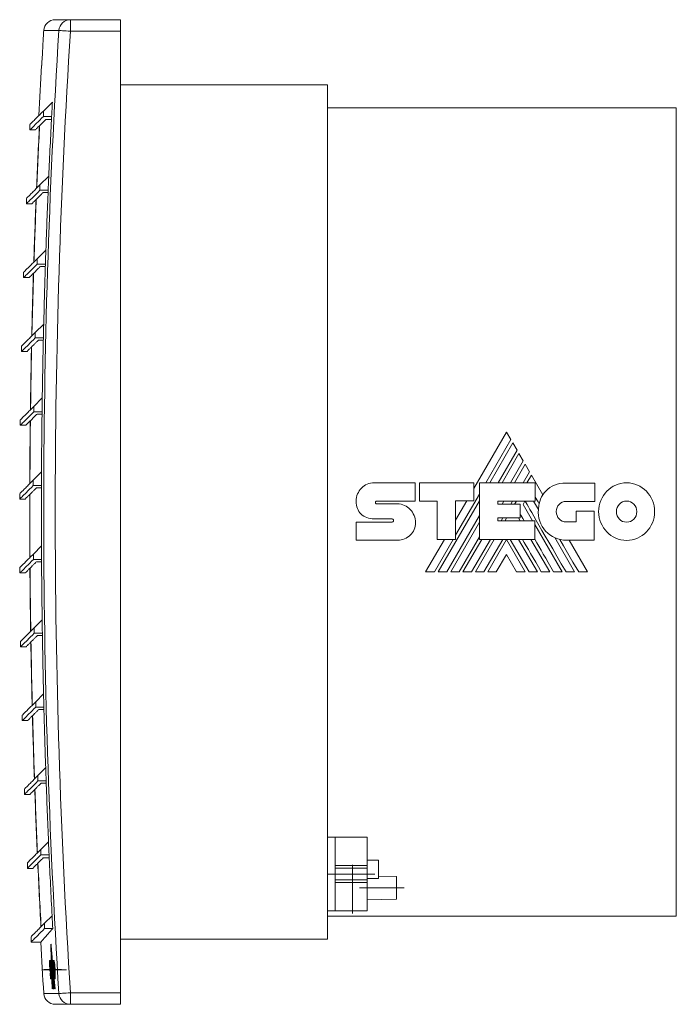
# Model space of a CAD drawing. Header units: millimetres. Extents: x -81 to 674, y -80 to 376.
# Tile 1 of 4: x -81 to 91, y 119 to 376. Entities that reach past the tile are written whole.
import ezdxf

# ---------------------------------------------------------------- set-up
doc = ezdxf.new("R2010")
doc.units = ezdxf.units.MM
doc.linetypes.add('CENTERX2', pattern=[20.32, 12.7, -2.54, 2.54, -2.54])
doc.linetypes.add('PHANTOM', pattern=[12.7, 6.35, -1.27, 1.27, -1.27, 1.27, -1.27])
doc.layers.add('___VS___', color=7, linetype='Continuous', lineweight=15)

msp = doc.modelspace()

# ---------------------------------------------------------------- linework, layer by layer
at = {"color": 7, "linetype": 'Continuous', "lineweight": 15}
for p, q in [((-71.54, 375.96), (-67.59, 375.96)), ((-67.59, 375.96), (-67.59, 372.96)), ((-67.59, 375.96), (-54.49, 375.96)), ((-54.49, 375.96), (-54.49, 372.96)), ((-54.49, 372.96), (-67.59, 372.96)), ((-54.49, 121.96), (-54.49, 372.96)), ((-75.09, 363.96), (-75.07, 363.96)), ((-0.49, 358.96), (-54.49, 358.96)), ((-0.49, 358.96), (-0.49, 135.96)), ((-74.63, 352.12), (-74.64, 350.7)), ((-72.28, 354.47), (-74.63, 352.12)), ((90.51, 352.96), (-0.49, 352.96)), ((90.51, 352.96), (90.51, 141.96)), ((-74.64, 350.7), (-72.48, 350.72)), ((-78.16, 348.59), (-78.16, 347.17)), ((-78.16, 347.17), (-76.74, 347.18)), ((-73.23, 335.16), (-75.53, 332.85)), ((-75.53, 332.85), (-75.53, 331.44)), ((-79.06, 329.32), (-79.06, 327.9)), ((-75.53, 331.44), (-73.39, 331.44)), ((-74.7, 330.85), (-73.41, 330.85)), ((-79.06, 327.9), (-77.63, 327.9)), ((-73.98, 315.84), (-76.25, 313.58)), ((-76.25, 313.58), (-76.25, 312.16)), ((-76.25, 312.16), (-74.1, 312.16)), ((-75.42, 311.58), (-74.12, 311.58)), ((-79.78, 310.05), (-79.78, 308.63)), ((-79.78, 308.63), (-78.35, 308.63)), ((-74.55, 296.53), (-76.78, 294.31)), ((-76.78, 294.31), (-76.78, 292.89)), ((-80.31, 290.77), (-80.31, 289.36)), ((-76.78, 292.89), (-74.64, 292.89)), ((-75.95, 292.3), (-74.65, 292.3)), ((-80.31, 289.36), (-78.88, 289.36)), ((-74.93, 277.23), (-77.12, 275.03)), ((-77.12, 275.03), (-77.12, 273.62)), ((-77.12, 273.62), (-74.98, 273.62)), ((-76.3, 273.03), (-74.99, 273.03)), ((-80.66, 271.5), (-80.66, 270.09)), ((-80.66, 270.09), (-79.22, 270.09)), ((46.21, 268.33), (37.69, 253.57)), ((47.35, 266.38), (46.21, 268.33)), ((40.81, 255.05), (47.35, 266.38)), ((47.85, 265.5), (41.82, 255.05)), ((48.97, 263.58), (47.85, 265.5)), ((44.04, 255.05), (48.97, 263.58)), ((49.46, 262.71), (45.05, 255.05)), ((50.59, 260.78), (49.46, 262.71)), ((47.28, 255.05), (50.59, 260.78)), ((51.09, 259.92), (48.27, 255.05)), ((52.22, 257.94), (51.09, 259.92)), ((-75.13, 257.92), (-77.28, 255.76)), ((50.54, 255.05), (52.22, 257.94)), ((52.7, 257.1), (51.52, 255.05)), ((55.68, 251.93), (52.7, 257.1)), ((-77.28, 255.76), (-77.28, 254.35)), ((11.68, 255.11), (22.4, 255.11)), ((22.4, 255.11), (22.4, 250.33)), ((23.46, 250.33), (23.46, 255.09)), ((23.46, 255.09), (37.69, 255.09)), ((37.69, 255.09), (37.69, 250.37)), ((39.13, 240.32), (39.13, 255.05)), ((39.13, 255.05), (53.66, 255.05)), ((53.66, 255.05), (53.66, 250.29)), ((61.77, 255.01), (69.23, 255.01)), ((69.23, 255.01), (69.23, 250.23)), ((-80.81, 252.23), (-80.81, 250.81)), ((-77.28, 254.35), (-75.14, 254.35)), ((-76.45, 253.76), (-75.14, 253.76)), ((32.94, 241.42), (39.13, 252.14)), ((-80.81, 250.81), (-79.38, 250.81)), ((12.3, 250.33), (22.4, 250.33)), ((12.32, 249.59), (17.76, 249.59)), ((28.08, 250.33), (23.46, 250.33)), ((28.08, 240.32), (28.08, 250.33)), ((28.4, 231.8), (39.13, 250.38)), ((37.69, 250.37), (32.94, 250.37)), ((32.94, 240.32), (32.94, 250.37)), ((35.83, 250.37), (32.94, 245.36)), ((43.95, 250.29), (53.66, 250.29)), ((43.95, 250.29), (43.95, 249.51)), ((43.95, 249.51), (49.74, 249.51)), ((45.07, 249.51), (45.52, 250.29)), ((47.33, 249.51), (47.78, 250.29)), ((48.31, 249.51), (48.77, 250.29)), ((49.74, 249.51), (49.74, 245.9)), ((50.54, 249.44), (51.03, 250.29)), ((50.54, 249.44), (53, 245.18)), ((53.27, 250.29), (54.53, 248.1)), ((69.23, 250.23), (61.77, 250.23)), ((64.35, 244.86), (64.35, 247.7)), ((64.35, 247.7), (69.07, 247.7)), ((69.07, 247.7), (69.07, 240.1)), ((6.98, 244.84), (16.4, 244.84)), ((16.4, 245.64), (11.69, 245.64)), ((30.62, 231.8), (39.13, 246.54)), ((31.64, 231.8), (39.13, 244.79)), ((43.95, 245.9), (49.74, 245.9)), ((43.95, 245.9), (43.95, 245.18)), ((43.95, 245.18), (53.58, 245.18)), ((44.82, 245.18), (45.24, 245.9)), ((45.82, 245.18), (46.23, 245.9)), ((49.33, 245.9), (49.75, 245.18)), ((53.58, 240.32), (53.58, 245.18)), ((53.58, 244.18), (60.74, 231.8)), ((61.77, 244.86), (64.35, 244.86)), ((17.76, 240.12), (6.98, 240.12)), ((30.03, 240.32), (25.11, 231.8)), ((27.39, 231.8), (32.31, 240.32)), ((28.08, 240.32), (32.94, 240.32)), ((33.84, 231.8), (39.13, 240.95)), ((34.85, 231.8), (39.77, 240.32)), ((37.07, 231.8), (42.01, 240.32)), ((38.09, 231.8), (43.01, 240.32)), ((39.13, 240.32), (53.58, 240.32)), ((40.31, 231.8), (45.25, 240.32)), ((41.32, 231.8), (46.19, 240.25)), ((51.07, 231.8), (46.19, 240.25)), ((52.08, 231.8), (47.14, 240.32)), ((49.34, 240.32), (54.28, 231.8)), ((52.57, 240.32), (57.49, 231.8)), ((58.78, 240.76), (63.96, 231.8)), ((69.07, 240.1), (61.82, 240.1)), ((67.32, 231.8), (62.52, 240.1)), ((-75.13, 238.61), (-77.25, 236.49)), ((-77.25, 236.49), (-77.25, 235.07)), ((-77.25, 235.07), (-75.11, 235.07)), ((-76.43, 234.49), (-75.11, 234.49)), ((46.19, 236.39), (43.52, 231.8)), ((46.19, 236.39), (48.84, 231.8)), ((-80.79, 232.95), (-80.79, 231.54)), ((-80.79, 231.54), (-79.35, 231.54)), ((-74.95, 219.3), (-77.04, 217.22)), ((-77.04, 217.22), (-77.04, 215.8)), ((-80.57, 213.68), (-80.57, 212.27)), ((-77.04, 215.8), (-74.9, 215.8)), ((-76.21, 215.21), (-74.89, 215.21)), ((-80.57, 212.27), (-79.14, 212.27)), ((-74.59, 200), (-76.64, 197.94)), ((-76.64, 197.94), (-76.64, 196.53)), ((-76.64, 196.53), (-74.5, 196.53)), ((-75.81, 195.94), (-74.49, 195.94)), ((-80.18, 194.41), (-80.18, 193)), ((-80.18, 193), (-78.74, 193)), ((-74.04, 180.69), (-76.06, 178.67)), ((-76.06, 178.67), (-76.06, 177.26)), ((-79.59, 175.14), (-79.59, 173.72)), ((-76.06, 177.26), (-73.92, 177.26)), ((-75.23, 176.67), (-73.9, 176.67)), ((-79.59, 173.72), (-78.16, 173.72)), ((1.51, 162.56), (-0.49, 162.56)), ((9.81, 162.56), (1.51, 162.56)), ((1.51, 162.56), (1.51, 155.21)), ((9.81, 162.56), (9.81, 155.21)), ((-73.3, 161.38), (-75.28, 159.4)), ((-75.28, 159.4), (-75.28, 157.98)), ((-75.28, 157.98), (-73.15, 157.98)), ((-74.68, 157.18), (-73.11, 157.18)), ((-78.82, 155.86), (-78.82, 154.45)), ((-78.82, 154.45), (-77.39, 154.45)), ((1.51, 155.21), (1.51, 154.51)), ((9.81, 155.21), (1.51, 155.21)), ((9.81, 154.51), (1.51, 154.51)), ((1.51, 154.51), (1.51, 153.94)), ((12.81, 156.55), (9.81, 156.6)), ((9.81, 155.21), (9.81, 154.51)), ((9.81, 154.51), (9.81, 151.41)), ((12.81, 151.81), (12.81, 156.55)), ((1.51, 153.94), (1.51, 151.98)), ((1.51, 151.98), (1.51, 151.41)), ((17.51, 152.36), (12.81, 152.44)), ((17.51, 152.36), (17.51, 146.36)), ((9.81, 151.41), (1.51, 151.41)), ((1.51, 151.41), (1.51, 150.71)), ((9.81, 150.71), (1.51, 150.71)), ((1.51, 150.71), (1.51, 143.36)), ((9.81, 151.41), (9.81, 150.71)), ((9.81, 150.71), (9.81, 143.36)), ((9.81, 146.22), (17.51, 146.36)), ((-72.37, 142.08), (-74.33, 140.12)), ((1.51, 143.36), (-0.49, 143.36)), ((-0.49, 141.96), (90.51, 141.96)), ((9.81, 143.36), (1.51, 143.36)), ((-74.33, 140.12), (-74.33, 138.71)), ((-77.86, 136.59), (-77.86, 135.18)), ((-74.33, 138.71), (-72.19, 138.71)), ((-77.86, 135.18), (-75.32, 135.18)), ((-72.65, 134.63), (-72.7, 134.63)), ((-72.59, 134), (-72.64, 134)), ((-72.57, 133.72), (-72.62, 133.72)), ((-72.59, 133.72), (-72.59, 134)), ((-0.49, 135.96), (-54.49, 135.96)), ((-72.51, 133.11), (-72.56, 133.11)), ((-72.49, 132.83), (-72.54, 132.83)), ((-72.51, 132.83), (-72.51, 133.11)), ((-72.44, 132.21), (-72.49, 132.21)), ((-72.41, 131.94), (-72.46, 131.94)), ((-72.36, 131.31), (-72.41, 131.31)), ((-72.86, 130.41), (-73.02, 130.41)), ((-73, 128.87), (-73, 128.87)), ((-72.92, 128.88), (-72.77, 128.88)), ((-72.91, 128.67), (-72.83, 128.67)), ((-72.83, 128.64), (-72.91, 128.64)), ((-72.86, 130.41), (-72.77, 128.88)), ((-72.86, 130.41), (-72.78, 130.41)), ((-72.85, 130.4), (-72.76, 128.88)), ((-72.62, 130.4), (-72.85, 130.4)), ((-72.83, 128.64), (-72.75, 128.64)), ((-72.77, 128.88), (-72.76, 128.88)), ((-72.76, 128.88), (-72.68, 128.88)), ((-72.62, 130.4), (-72.53, 128.89)), ((-72.62, 130.4), (-72.58, 130.4)), ((-72.61, 128.89), (-72.53, 128.89)), ((-72.36, 130.39), (-72.6, 130.39)), ((-72.53, 128.89), (-72.51, 128.89)), ((-72.43, 128.87), (-72.27, 128.87)), ((-72.32, 128.62), (-72.42, 128.62)), ((-72.33, 131.04), (-72.38, 131.04)), ((-72.27, 129.79), (-72.38, 131.04)), ((-72.36, 130.39), (-72.27, 128.87)), ((-72.36, 130.39), (-72.33, 130.39)), ((-72.26, 130.22), (-72.33, 131.04)), ((-72.33, 130.39), (-72.26, 129.23)), ((-72.32, 128.62), (-72.25, 127.46)), ((-72.32, 128.62), (-72.29, 128.62)), ((-72.21, 128.05), (-72.28, 128.87)), ((-72.27, 129.39), (-72.24, 128.65)), ((-72.27, 128.87), (-72.25, 128.87)), ((-72.26, 128.59), (-72.27, 128.59)), ((-72.09, 130.37), (-72.22, 130.37)), ((-72.15, 128.6), (-72.07, 128.6)), ((-72.13, 128.85), (-72, 128.85)), ((-72.09, 130.37), (-72, 128.85)), ((-72.09, 130.37), (-72.01, 130.37)), ((-72, 128.85), (-71.97, 128.85)), ((-71.94, 130.39), (-71.86, 130.39)), ((-71.87, 128.62), (-71.79, 128.62)), ((-71.8, 129.69), (-71.72, 129.69)), ((-72.9, 127.13), (-72.81, 125.62)), ((-72.76, 127.13), (-72.9, 127.13)), ((-72.84, 127.38), (-72.77, 127.38)), ((-72.75, 128.18), (-72.67, 128.18)), ((-72.66, 127.07), (-72.58, 127.07)), ((-72.62, 126.04), (-72.54, 126.04)), ((-72.48, 127.29), (-72.41, 126.03)), ((-72.41, 126.03), (-72.39, 126.03)), ((-72.35, 127.46), (-72.25, 127.46)), ((-72.17, 127.23), (-72.33, 127.23)), ((-72.25, 127.46), (-72.21, 127.46)), ((-72.19, 127.23), (-72.24, 127.82)), ((-72.17, 127.23), (-72.08, 125.68)), ((-72.17, 127.23), (-72.15, 127.23)), ((-72.12, 127.99), (-72.04, 127.99)), ((-72.12, 126.91), (-72.05, 125.68)), ((-71.95, 128.04), (-72.04, 128.04)), ((-71.98, 127.13), (-72.03, 127.13)), ((-71.95, 128.04), (-71.93, 128.04)), ((-71.85, 127.99), (-71.77, 127.99)), ((-71.79, 127.37), (-71.71, 127.37)), ((-71.66, 127.99), (-71.58, 127.99)), ((-71.6, 126.3), (-71.52, 126.3)), ((-72.81, 125.62), (-72.65, 125.62)), ((-72.65, 125.62), (-72.57, 125.62)), ((-72.49, 125.68), (-72.42, 125.68)), ((-72.42, 125.68), (-72.38, 125.68)), ((-72.32, 125.68), (-72.08, 125.68)), ((-72.15, 125.66), (-72.17, 125.66)), ((-71.85, 122.96), (-72.1, 125.68)), ((-72.08, 125.68), (-72.05, 125.68)), ((-71.8, 122.96), (-72.05, 125.68)), ((-71.74, 122.96), (-72.01, 125.91)), ((-71.68, 122.96), (-71.94, 125.67)), ((-71.64, 122.96), (-71.89, 125.61)), ((-71.59, 122.96), (-71.84, 125.61)), ((-71.81, 125.61), (-71.73, 125.61)), ((-71.65, 125.6), (-71.57, 125.6)), ((-72.34, 122.96), (-72.3, 122.96)), ((-72.29, 122.96), (-72.25, 122.96)), ((-72.24, 122.96), (-72.25, 122.96)), ((-72.13, 122.96), (-72.1, 122.96)), ((-72.08, 122.96), (-72.05, 122.96)), ((-71.96, 122.96), (-71.92, 122.96)), ((-71.9, 122.96), (-71.92, 122.96)), ((-71.68, 122.96), (-71.64, 122.96)), ((-71.59, 122.96), (-71.64, 122.96)), ((-67.59, 121.96), (-54.49, 121.96)), ((-67.59, 121.96), (-67.59, 118.96)), ((-54.49, 121.96), (-54.49, 118.96)), ((-67.59, 118.96), (-71.54, 118.96)), ((-54.49, 118.96), (-67.59, 118.96))]:
    msp.add_line(p, q, dxfattribs=at)
at = {"color": 8, "linetype": 'Continuous', "lineweight": 15}
for p, q in [((-70.58, 373.15), (-74.54, 373.15)), ((-74.78, 369.28), (-74.76, 369.28)), ((-74.76, 369.28), (-74.76, 369.26)), ((-72.07, 127.38), (-72, 127.38)), ((-74.54, 121.77), (-70.58, 121.77))]:
    msp.add_line(p, q, dxfattribs=at)
at = {"color": 7, "linetype": 'CENTERX2', "lineweight": 0}
for p, q in [((6.01, 155.36), (6.01, 141.36)), ((11.81, 152.96), (-0.49, 152.96)), ((7.81, 149.36), (19.51, 149.36)), ((-74.81, 127.95), (-68.6, 127.95)), ((-74.41, 128.06), (-69.89, 128.06))]:
    msp.add_line(p, q, dxfattribs=at)
at = {"color": 7, "linetype": 'Continuous', "lineweight": 15, "flags": 128}
for points in [[(-67.59, 372.96), (-68.15, 372.99), (-68.69, 373.03), (-69.19, 373.06), (-69.64, 373.09), (-70.01, 373.11), (-70.3, 373.13), (-70.49, 373.14), (-70.58, 373.15)], [(-72.52, 349.91), (-73.1, 349.91), (-74.02, 349.9)], [(65.06, 231.8), (63.55, 234.39), (62.15, 236.82), (61.11, 238.61), (60.13, 240.29)], [(-72.64, 134), (-72.65, 134.08), (-72.66, 134.16), (-72.66, 134.24), (-72.67, 134.32), (-72.68, 134.39), (-72.68, 134.47), (-72.69, 134.55), (-72.7, 134.63)], [(-72.7, 134.63), (-72.68, 134.04), (-72.67, 133.45), (-72.65, 132.86), (-72.63, 132.27), (-72.62, 131.68), (-72.6, 131.09), (-72.58, 130.5), (-72.58, 130.4)], [(-72.59, 134), (-72.6, 134.08), (-72.61, 134.16), (-72.61, 134.24), (-72.62, 134.32), (-72.63, 134.39), (-72.63, 134.47), (-72.64, 134.55), (-72.65, 134.63)], [(-72.54, 130.39), (-72.55, 130.84), (-72.57, 131.29), (-72.58, 131.74), (-72.59, 132.2), (-72.61, 132.65), (-72.62, 133.1), (-72.63, 133.55), (-72.64, 134)], [(-72.56, 133.11), (-72.57, 133.19), (-72.58, 133.26), (-72.59, 133.34), (-72.59, 133.42), (-72.6, 133.49), (-72.61, 133.57), (-72.61, 133.65), (-72.62, 133.72)], [(-72.62, 133.72), (-72.61, 133.31), (-72.6, 132.89), (-72.58, 132.47), (-72.57, 132.06), (-72.56, 131.64), (-72.55, 131.22), (-72.54, 130.8), (-72.52, 130.39)], [(-72.51, 133.11), (-72.52, 133.19), (-72.53, 133.26), (-72.54, 133.34), (-72.54, 133.42), (-72.55, 133.49), (-72.56, 133.57), (-72.56, 133.65), (-72.57, 133.72)], [(-72.49, 130.39), (-72.5, 130.73), (-72.51, 131.07), (-72.52, 131.41), (-72.53, 131.75), (-72.54, 132.09), (-72.55, 132.43), (-72.56, 132.77), (-72.56, 133.11)], [(-72.49, 132.21), (-72.49, 132.29), (-72.5, 132.37), (-72.51, 132.45), (-72.51, 132.52), (-72.52, 132.6), (-72.53, 132.68), (-72.53, 132.76), (-72.54, 132.83)], [(-72.54, 132.83), (-72.53, 132.53), (-72.52, 132.22), (-72.52, 131.92), (-72.51, 131.61), (-72.5, 131.3), (-72.49, 131), (-72.48, 130.69), (-72.47, 130.39)], [(-72.44, 132.21), (-72.44, 132.29), (-72.45, 132.37), (-72.46, 132.45), (-72.46, 132.52), (-72.47, 132.6), (-72.48, 132.68), (-72.48, 132.76), (-72.49, 132.83)], [(-72.43, 130.39), (-72.44, 130.62), (-72.45, 130.84), (-72.45, 131.07), (-72.46, 131.3), (-72.47, 131.53), (-72.47, 131.76), (-72.48, 131.98), (-72.49, 132.21)], [(-72.41, 131.31), (-72.41, 131.39), (-72.42, 131.47), (-72.43, 131.55), (-72.43, 131.62), (-72.44, 131.7), (-72.45, 131.78), (-72.46, 131.86), (-72.46, 131.94)], [(-72.46, 131.94), (-72.46, 131.74), (-72.45, 131.55), (-72.45, 131.36), (-72.44, 131.16), (-72.43, 130.97), (-72.43, 130.78), (-72.42, 130.58), (-72.42, 130.39)], [(-72.43, 131.94), (-72.43, 131.98), (-72.44, 132.21)], [(-72.36, 131.31), (-72.36, 131.39), (-72.37, 131.47), (-72.38, 131.55), (-72.38, 131.62), (-72.39, 131.7), (-72.4, 131.78), (-72.41, 131.86), (-72.41, 131.94)], [(-72.38, 130.39), (-72.38, 130.5), (-72.39, 130.62), (-72.39, 130.73), (-72.39, 130.85), (-72.4, 130.96), (-72.4, 131.08), (-72.4, 131.19), (-72.41, 131.31)], [(-72.35, 131.04), (-72.35, 131.08), (-72.35, 131.19), (-72.36, 131.31)], [(-72.53, 128.89), (-72.53, 128.69), (-72.52, 128.49), (-72.51, 128.29), (-72.51, 128.09), (-72.5, 127.89), (-72.5, 127.69), (-72.49, 127.49), (-72.48, 127.29)], [(-72.42, 128.62), (-72.42, 128.65), (-72.42, 128.68), (-72.42, 128.71), (-72.42, 128.74), (-72.42, 128.77), (-72.43, 128.8), (-72.43, 128.83), (-72.43, 128.87)], [(-72.38, 131.04), (-72.38, 130.96), (-72.38, 130.88), (-72.38, 130.8), (-72.37, 130.71), (-72.37, 130.63), (-72.37, 130.55), (-72.37, 130.47), (-72.36, 130.39)], [(-72.32, 128.87), (-72.32, 128.83), (-72.32, 128.8), (-72.32, 128.77), (-72.32, 128.74), (-72.32, 128.71), (-72.31, 128.68), (-72.31, 128.65), (-72.31, 128.62)], [(-72.29, 128.62), (-72.28, 128.52), (-72.28, 128.42), (-72.27, 128.32), (-72.27, 128.22), (-72.26, 128.12), (-72.25, 128.02), (-72.25, 127.92), (-72.24, 127.82)], [(-72.27, 128.59), (-72.28, 128.63), (-72.28, 128.66), (-72.28, 128.7), (-72.28, 128.73), (-72.28, 128.76), (-72.28, 128.8), (-72.28, 128.83), (-72.28, 128.87)], [(-72.15, 127.23), (-72.17, 127.4), (-72.18, 127.57), (-72.2, 127.74), (-72.21, 127.91), (-72.23, 128.08), (-72.24, 128.25), (-72.26, 128.42), (-72.27, 128.59)], [(-72.01, 130.37), (-72, 130.18), (-71.99, 130.02)], [(-72.41, 126.03), (-72.42, 126.46), (-72.43, 126.89), (-72.45, 127.32), (-72.46, 127.75), (-72.47, 128.17), (-72.48, 128.42)], [(-72.45, 127.86), (-72.43, 127.41), (-72.41, 126.67), (-72.39, 125.93), (-72.36, 125.19), (-72.34, 124.44), (-72.31, 123.7), (-72.29, 122.96)], [(-72.25, 122.96), (-72.27, 123.55), (-72.29, 124.14), (-72.31, 124.72), (-72.33, 125.31), (-72.35, 125.9), (-72.37, 126.49), (-72.37, 126.63)], [(-72.33, 127.23), (-72.33, 127.26), (-72.34, 127.29), (-72.34, 127.32), (-72.34, 127.35), (-72.34, 127.38), (-72.34, 127.41), (-72.34, 127.44), (-72.35, 127.46)], [(-72.34, 126.07), (-72.32, 125.55), (-72.31, 125.03), (-72.29, 124.51), (-72.27, 124), (-72.26, 123.48), (-72.24, 122.96)], [(-72.21, 127.23), (-72.21, 127.26), (-72.21, 127.29), (-72.21, 127.32), (-72.22, 127.35), (-72.22, 127.38), (-72.22, 127.41), (-72.22, 127.44), (-72.23, 127.46)], [(-71.76, 122.96), (-71.8, 123.45), (-71.85, 123.95), (-71.9, 124.44), (-71.94, 124.94), (-71.99, 125.43), (-72.03, 125.93), (-72.08, 126.42), (-72.09, 126.54)], [(-72.04, 128.04), (-72.03, 127.93), (-72.02, 127.81), (-72.02, 127.7), (-72.01, 127.59), (-72, 127.47), (-71.99, 127.36), (-71.99, 127.25), (-71.98, 127.13)], [(-71.75, 126), (-71.74, 125.91), (-71.73, 125.61)], [(-72.43, 125.68), (-72.42, 125.34), (-72.41, 125), (-72.4, 124.66), (-72.39, 124.32), (-72.37, 123.98), (-72.36, 123.64), (-72.35, 123.3), (-72.34, 122.96)], [(-72.3, 122.96), (-72.32, 123.3), (-72.33, 123.64), (-72.34, 123.98), (-72.35, 124.32), (-72.36, 124.66), (-72.37, 125), (-72.38, 125.34), (-72.4, 125.68)], [(-72.2, 122.96), (-72.22, 123.32), (-72.23, 123.69), (-72.24, 124.05), (-72.25, 124.42), (-72.26, 124.79), (-72.28, 125.15), (-72.29, 125.52), (-72.29, 125.68)], [(-72.28, 125.68), (-72.27, 125.34), (-72.25, 125), (-72.24, 124.66), (-72.23, 124.32), (-72.22, 123.98), (-72.21, 123.64), (-72.2, 123.3), (-72.19, 122.96)], [(-72.15, 122.96), (-72.16, 123.3), (-72.17, 123.64), (-72.18, 123.98), (-72.2, 124.32), (-72.21, 124.66), (-72.22, 125), (-72.23, 125.34), (-72.24, 125.68)], [(-72.22, 125.68), (-72.21, 125.34), (-72.2, 125), (-72.19, 124.66), (-72.18, 124.32), (-72.17, 123.98), (-72.16, 123.64), (-72.15, 123.3), (-72.13, 122.96)], [(-72.1, 122.96), (-72.11, 123.3), (-72.12, 123.64), (-72.13, 123.98), (-72.14, 124.32), (-72.15, 124.66), (-72.17, 125), (-72.18, 125.34), (-72.19, 125.68)], [(-71.92, 122.96), (-71.95, 123.3), (-71.98, 123.63), (-72.02, 123.97), (-72.05, 124.31), (-72.08, 124.65), (-72.11, 124.98), (-72.14, 125.32), (-72.17, 125.66)], [(-72.17, 125.66), (-72.16, 125.32), (-72.15, 124.98), (-72.14, 124.65), (-72.13, 124.31), (-72.12, 123.97), (-72.1, 123.63), (-72.09, 123.3), (-72.08, 122.96)], [(-72.16, 125.68), (-72.12, 125.34), (-72.09, 125), (-72.06, 124.66), (-72.03, 124.32), (-72, 123.98), (-71.97, 123.64), (-71.94, 123.3), (-71.9, 122.96)], [(-71.87, 122.96), (-71.9, 123.3), (-71.93, 123.64), (-71.96, 123.98), (-71.99, 124.32), (-72.03, 124.66), (-72.06, 125), (-72.09, 125.34), (-72.12, 125.68)], [(-72.09, 124.43), (-72.08, 124.24), (-72.06, 124.06), (-72.04, 123.88), (-72.03, 123.69), (-72.01, 123.51), (-71.99, 123.33), (-71.98, 123.14), (-71.96, 122.96)], [(-72.05, 122.96), (-72.05, 123.14), (-72.06, 123.33), (-72.06, 123.51), (-72.07, 123.69), (-72.08, 123.88), (-72.08, 124.06), (-72.09, 124.24), (-72.09, 124.43)], [(-71.81, 122.96), (-71.84, 123.3), (-71.88, 123.64), (-71.91, 123.98), (-71.94, 124.32), (-71.97, 124.66), (-72, 125), (-72.03, 125.34), (-72.06, 125.68)], [(-72, 122.96), (-72, 123.14), (-72.01, 123.33), (-72.01, 123.51), (-72.02, 123.59)], [(-67.59, 121.96), (-68.15, 121.92), (-68.69, 121.89), (-69.19, 121.86), (-69.64, 121.83), (-70.01, 121.81), (-70.3, 121.79), (-70.49, 121.78), (-70.58, 121.77)]]:
    msp.add_lwpolyline(points, dxfattribs=at)
at = {"color": 7, "linetype": 'Continuous', "lineweight": 15}
for centre, radius, start, end in [((-71.54, 372.96), 3, 90, 176.3969), ((-67.59, 372.96), 3, 90.0522, 176.4583), ((1921.51, 247.46), 2000, 176.39691, 176.508), ((1921.51, 247.46), 1996.05, 176.38977, 183.61023), ((1921.51, 247.46), 1993.05, 176.38977, 183.61023), ((1921.51, 247.46), 1999.98, 176.53093, 176.66059), ((1921.51, 247.46), 2000, 176.66063, 177.03423), ((1921.51, 247.46), 1996.66, 176.92787, 177.03566), ((1921.51, 247.46), 1996.66, 177.03566, 177.48269), ((1921.51, 247.46), 1999.71, 177.11048, 177.5779), ((1921.51, 247.46), 1999.67, 177.10936, 177.57681), ((1921.51, 247.46), 1996.66, 177.48269, 177.58947), ((1921.51, 247.46), 1999.71, 177.66253, 178.13064), ((1921.51, 247.46), 1999.67, 177.66144, 178.12956), ((1921.51, 247.46), 1996.66, 177.58947, 178.03725), ((1921.51, 247.46), 1996.66, 178.03725, 178.14291), ((1921.51, 247.46), 1996.66, 178.14291, 178.59161), ((1921.51, 247.46), 1999.71, 178.21439, 178.6832), ((1921.51, 247.46), 1999.67, 178.21332, 178.68215), ((1921.51, 247.46), 1996.66, 178.59161, 178.69616), ((1921.51, 247.46), 1999.71, 178.76611, 179.23565), ((1921.51, 247.46), 1999.67, 178.76506, 179.23462), ((1921.51, 247.46), 1996.66, 178.69616, 179.14581), ((1921.51, 247.46), 1996.66, 179.14581, 179.2493), ((1921.51, 247.46), 1996.66, 179.2493, 179.69991), ((1921.51, 247.46), 1999.71, 179.31773, 179.78803), ((1921.51, 247.46), 1999.67, 179.3167, 179.78702), ((1921.51, 247.46), 1996.66, 179.69991, 179.80237), ((1921.51, 247.46), 1999.71, 179.86932, 180.3404), ((1921.51, 247.46), 1999.67, 179.8683, 180.3394), ((1921.51, 247.46), 1996.66, 179.80237, 180.25396), ((62.65, 247.75), 8.13, 149.0381, 166.8386), ((61.82, 247.41), 7.32, 174.6401, 270), ((1921.51, 247.46), 1996.66, 180.25396, 180.35542), ((1921.51, 247.46), 1996.66, 180.35542, 180.80802), ((1921.51, 247.46), 1999.71, 180.42091, 180.8928), ((1921.51, 247.46), 1999.67, 180.41991, 180.89183), ((1921.51, 247.46), 1996.66, 180.80802, 180.9085), ((1921.51, 247.46), 1999.71, 180.97256, 181.4453), ((1921.51, 247.46), 1999.67, 180.97158, 181.44434), ((1921.51, 247.46), 1996.66, 180.9085, 181.36213), ((1921.51, 247.46), 1996.66, 181.36213, 181.46167), ((1921.51, 247.46), 1996.66, 181.46167, 181.91636), ((1921.51, 247.46), 1999.71, 181.52431, 181.99793), ((1921.51, 247.46), 1999.67, 181.52336, 181.99699), ((1921.51, 247.46), 1996.66, 181.91636, 182.01497), ((1921.51, 247.46), 1999.71, 182.07623, 182.55075), ((1921.51, 247.46), 1999.67, 182.0753, 182.54983), ((1921.51, 247.46), 1996.66, 182.01497, 182.47075), ((1921.51, 247.46), 1996.66, 182.47075, 182.56846), ((1921.51, 247.46), 1996.66, 182.56846, 183.02535), ((1921.51, 247.46), 1999.71, 182.62836, 183.10381), ((1921.51, 247.46), 1999.67, 182.62744, 183.10291), ((1921.51, 247.46), 1996.66, 183.02535, 183.12219), ((1921.51, 247.46), 2000, 183.21818, 183.60309), ((1921.51, 247.46), 1997.72, 183.40297, 183.49486), ((1921.51, 247.46), 1997.64, 183.40274, 183.49499), ((1921.51, 247.46), 1997.54, 183.3599, 183.49516), ((1921.51, 247.46), 1997.04, 183.42822, 183.49807), ((-71.54, 121.96), 3, 183.6031, 270), ((-67.59, 121.96), 3, 183.5417, 269.9479)]:
    msp.add_arc(centre, radius, start, end, dxfattribs=at)
msp.add_ellipse((124.52, 149.36), major_axis=(179.57, 0), ratio=0.017455, start_param=2.242254, end_param=2.263779, dxfattribs=at)
for points, knots in [([(-74.76, 369.24), (-74.76, 369.22), (-74.76, 369.17), (-74.77, 368.99), (-74.79, 368.75), (-74.8, 368.57), (-74.8, 368.48)], [0, 0, 0, 0, 0.221433, 0.480791, 0.740401, 1, 1, 1, 1]), ([(-74.76, 369.26), (-74.76, 369.26), (-74.76, 369.26), (-74.76, 369.25), (-74.76, 369.24)], [0, 0, 0, 0, 0.222624, 1, 1, 1, 1]), ([(-78.16, 348.59), (-78.16, 348.59), (-78.16, 348.59), (-78.13, 348.62), (-78.02, 348.73), (-77.84, 348.91), (-77.59, 349.16), (-77.28, 349.47), (-76.89, 349.86), (-76.44, 350.31), (-75.74, 351.01), (-75.07, 351.68), (-74.63, 352.12)], [0, 0, 0, 0, 0.010451, 0.109029, 0.207607, 0.306186, 0.404764, 0.503342, 0.60192, 0.700498, 0.799077, 1, 1, 1, 1]), ([(-78.09, 347.24), (-78.11, 347.23), (-78.17, 347.17), (-77.63, 347.7), (-76.54, 348.8), (-75.27, 350.06), (-74.64, 350.7)], [0, 0, 0, 0, 0.119289, 0.412906, 0.706477, 1, 1, 1, 1]), ([(-74.02, 349.9), (-74.18, 349.74), (-74.67, 349.25), (-75.35, 348.57), (-75.99, 347.94), (-76.43, 347.49), (-76.7, 347.22), (-76.73, 347.2), (-76.74, 347.18)], [0, 0, 0, 0, 0.092249, 0.276751, 0.461252, 0.645754, 0.830256, 1, 1, 1, 1]), ([(-79.06, 329.32), (-78.98, 329.4), (-78.83, 329.55), (-77.65, 330.73), (-76.24, 332.14), (-75.53, 332.85)], [0, 0, 0, 0, 0.333794, 0.667035, 1, 1, 1, 1]), ([(-78.99, 327.97), (-79.01, 327.96), (-79.07, 327.9), (-78.53, 328.44), (-77.43, 329.53), (-76.16, 330.8), (-75.53, 331.44)], [0, 0, 0, 0, 0.120075, 0.413548, 0.706888, 1, 1, 1, 1]), ([(-77.63, 327.92), (-77.63, 327.92), (-77.63, 327.92), (-77.44, 328.11), (-77.09, 328.47), (-76.55, 329), (-75.93, 329.62), (-75.3, 330.25), (-74.9, 330.65), (-74.7, 330.85)], [0, 0, 0, 0, 0.107884, 0.278328, 0.448772, 0.619216, 0.78966, 0.894826, 1, 1, 1, 1]), ([(-79.78, 310.05), (-79.7, 310.12), (-79.55, 310.28), (-78.37, 311.46), (-76.95, 312.87), (-76.25, 313.58)], [0, 0, 0, 0, 0.3337945, 0.6670351, 1, 1, 1, 1]), ([(-79.71, 308.7), (-79.73, 308.68), (-79.78, 308.63), (-79.25, 309.16), (-78.15, 310.26), (-76.88, 311.53), (-76.25, 312.16)], [0, 0, 0, 0, 0.120075, 0.413548, 0.706888, 1, 1, 1, 1]), ([(-78.35, 308.65), (-78.35, 308.65), (-78.35, 308.65), (-78.16, 308.84), (-77.8, 309.19), (-77.27, 309.73), (-76.65, 310.35), (-76.02, 310.98), (-75.62, 311.38), (-75.42, 311.58)], [0, 0, 0, 0, 0.107884, 0.278328, 0.448772, 0.619216, 0.78966, 0.894826, 1, 1, 1, 1]), ([(-80.31, 290.77), (-80.23, 290.85), (-80.08, 291.01), (-78.9, 292.19), (-77.48, 293.6), (-76.78, 294.31)], [0, 0, 0, 0, 0.333794, 0.667035, 1, 1, 1, 1]), ([(-80.24, 289.43), (-80.26, 289.41), (-80.31, 289.36), (-79.78, 289.89), (-78.68, 290.99), (-77.41, 292.26), (-76.78, 292.89)], [0, 0, 0, 0, 0.120075, 0.413548, 0.706888, 1, 1, 1, 1]), ([(-78.88, 289.38), (-78.88, 289.38), (-78.88, 289.37), (-78.69, 289.56), (-78.33, 289.92), (-77.8, 290.46), (-77.18, 291.08), (-76.55, 291.7), (-76.15, 292.1), (-75.95, 292.3)], [0, 0, 0, 0, 0.1078841, 0.2783279, 0.4487719, 0.6192157, 0.7896596, 0.8948261, 1, 1, 1, 1]), ([(-80.66, 271.5), (-80.58, 271.58), (-80.42, 271.74), (-79.24, 272.91), (-77.83, 274.33), (-77.12, 275.03)], [0, 0, 0, 0, 0.3337945, 0.6670351, 1, 1, 1, 1]), ([(-80.59, 270.15), (-80.6, 270.14), (-80.66, 270.08), (-80.12, 270.62), (-79.03, 271.72), (-77.76, 272.98), (-77.12, 273.62)], [0, 0, 0, 0, 0.120075, 0.413548, 0.706888, 1, 1, 1, 1]), ([(-79.22, 270.11), (-79.22, 270.1), (-79.23, 270.1), (-79.04, 270.29), (-78.68, 270.65), (-78.14, 271.19), (-77.52, 271.8), (-76.9, 272.43), (-76.5, 272.83), (-76.3, 273.03)], [0, 0, 0, 0, 0.107884, 0.278328, 0.448772, 0.619216, 0.78966, 0.894826, 1, 1, 1, 1]), ([(-80.81, 252.23), (-80.74, 252.31), (-80.58, 252.46), (-79.4, 253.64), (-77.99, 255.05), (-77.28, 255.76)], [0, 0, 0, 0, 0.333794, 0.667035, 1, 1, 1, 1]), ([(-80.75, 250.88), (-80.76, 250.87), (-80.82, 250.81), (-80.28, 251.34), (-79.19, 252.44), (-77.92, 253.71), (-77.28, 254.35)], [0, 0, 0, 0, 0.120075, 0.413548, 0.706888, 1, 1, 1, 1]), ([(-79.38, 250.83), (-79.38, 250.83), (-79.39, 250.83), (-79.2, 251.02), (-78.84, 251.38), (-78.3, 251.91), (-77.68, 252.53), (-77.06, 253.16), (-76.66, 253.56), (-76.45, 253.76)], [0, 0, 0, 0, 0.107884, 0.278328, 0.448772, 0.619216, 0.78966, 0.894826, 1, 1, 1, 1]), ([(-80.79, 232.95), (-80.71, 233.03), (-80.55, 233.19), (-79.38, 234.37), (-77.96, 235.78), (-77.25, 236.49)], [0, 0, 0, 0, 0.333794, 0.667035, 1, 1, 1, 1]), ([(-80.72, 231.61), (-80.74, 231.59), (-80.79, 231.54), (-80.26, 232.07), (-79.16, 233.17), (-77.89, 234.44), (-77.25, 235.07)], [0, 0, 0, 0, 0.120075, 0.413548, 0.706888, 1, 1, 1, 1]), ([(-79.35, 231.56), (-79.35, 231.56), (-79.36, 231.56), (-79.17, 231.74), (-78.81, 232.1), (-78.27, 232.64), (-77.65, 233.26), (-77.03, 233.89), (-76.63, 234.29), (-76.43, 234.49)], [0, 0, 0, 0, 0.107884, 0.278328, 0.448772, 0.619216, 0.78966, 0.894826, 1, 1, 1, 1]), ([(-80.57, 213.68), (-80.5, 213.76), (-80.34, 213.92), (-79.16, 215.09), (-77.75, 216.51), (-77.04, 217.22)], [0, 0, 0, 0, 0.333794, 0.667035, 1, 1, 1, 1]), ([(-80.51, 212.34), (-80.52, 212.32), (-80.58, 212.26), (-80.04, 212.8), (-78.94, 213.9), (-77.68, 215.17), (-77.04, 215.8)], [0, 0, 0, 0, 0.120075, 0.413548, 0.706888, 1, 1, 1, 1]), ([(-79.14, 212.29), (-79.14, 212.29), (-79.14, 212.28), (-78.96, 212.47), (-78.6, 212.83), (-78.06, 213.37), (-77.44, 213.99), (-76.82, 214.61), (-76.41, 215.01), (-76.21, 215.21)], [0, 0, 0, 0, 0.107884, 0.278328, 0.448772, 0.619216, 0.78966, 0.894826, 1, 1, 1, 1]), ([(-80.18, 194.41), (-80.1, 194.49), (-79.94, 194.64), (-78.76, 195.82), (-77.35, 197.24), (-76.64, 197.94)], [0, 0, 0, 0, 0.3337945, 0.6670351, 1, 1, 1, 1]), ([(-80.11, 193.06), (-80.12, 193.05), (-80.18, 192.99), (-79.64, 193.53), (-78.55, 194.62), (-77.28, 195.89), (-76.64, 196.53)], [0, 0, 0, 0, 0.120075, 0.413548, 0.706888, 1, 1, 1, 1]), ([(-78.74, 193.02), (-78.74, 193.01), (-78.75, 193.01), (-78.56, 193.2), (-78.2, 193.56), (-77.66, 194.1), (-77.04, 194.71), (-76.42, 195.34), (-76.02, 195.74), (-75.81, 195.94)], [0, 0, 0, 0, 0.107884, 0.278328, 0.448772, 0.619216, 0.78966, 0.894826, 1, 1, 1, 1]), ([(-79.59, 175.14), (-79.51, 175.22), (-79.35, 175.37), (-78.18, 176.55), (-76.76, 177.96), (-76.06, 178.67)], [0, 0, 0, 0, 0.3337945, 0.6670351, 1, 1, 1, 1]), ([(-79.52, 173.79), (-79.54, 173.77), (-79.59, 173.72), (-79.06, 174.25), (-77.96, 175.35), (-76.69, 176.62), (-76.06, 177.26)], [0, 0, 0, 0, 0.120075, 0.413548, 0.706888, 1, 1, 1, 1]), ([(-78.16, 173.74), (-78.16, 173.74), (-78.16, 173.74), (-77.97, 173.93), (-77.61, 174.29), (-77.08, 174.82), (-76.46, 175.44), (-75.83, 176.07), (-75.43, 176.47), (-75.23, 176.67)], [0, 0, 0, 0, 0.1078841, 0.2783279, 0.4487719, 0.6192157, 0.7896596, 0.8948261, 1, 1, 1, 1]), ([(-78.82, 155.86), (-78.74, 155.94), (-78.58, 156.1), (-77.41, 157.28), (-75.99, 158.69), (-75.28, 159.4)], [0, 0, 0, 0, 0.3337945, 0.6670351, 1, 1, 1, 1]), ([(-78.75, 154.52), (-78.77, 154.5), (-78.82, 154.45), (-78.29, 154.98), (-77.19, 156.08), (-75.92, 157.35), (-75.28, 157.98)], [0, 0, 0, 0, 0.120075, 0.413548, 0.706888, 1, 1, 1, 1]), ([(-77.39, 154.46), (-77.38, 154.47), (-77.37, 154.48), (-77.13, 154.72), (-76.74, 155.12), (-76.18, 155.67), (-75.5, 156.35), (-74.95, 156.9), (-74.68, 157.18)], [0, 0, 0, 0, 0.151634, 0.328809, 0.505984, 0.683158, 0.841568, 1, 1, 1, 1]), ([(-77.86, 136.59), (-77.78, 136.67), (-77.62, 136.83), (-76.45, 138), (-75.03, 139.42), (-74.33, 140.12)], [0, 0, 0, 0, 0.333794, 0.667035, 1, 1, 1, 1]), ([(-77.79, 135.24), (-77.81, 135.23), (-77.86, 135.17), (-77.33, 135.71), (-76.23, 136.81), (-74.96, 138.08), (-74.33, 138.71)], [0, 0, 0, 0, 0.120075, 0.413548, 0.706888, 1, 1, 1, 1]), ([(-75.33, 135.18), (-75.33, 135.18), (-75.36, 135.15), (-75.26, 135.26), (-75.04, 135.51), (-74.64, 135.96), (-74.09, 136.57), (-73.32, 137.43), (-72.6, 138.24), (-72.19, 138.71)], [0, 0, 0, 0, 0.0118835, 0.1675574, 0.3232314, 0.4789054, 0.6345793, 0.7902532, 1, 1, 1, 1]), ([(-73.02, 130.41), (-73.03, 130.39), (-73.04, 130.37), (-73.05, 130.18), (-73.05, 130.01), (-73.05, 129.95)], [0, 0, 0, 0, 0.370666, 0.785671, 1, 1, 1, 1]), ([(-73.05, 129.95), (-73.04, 129.83), (-73.04, 129.58), (-73.02, 129.19), (-73.01, 128.94), (-73, 128.87)], [0, 0, 0, 0, 0.385628, 0.818692, 1, 1, 1, 1]), ([(-73, 128.87), (-72.99, 128.67), (-72.97, 128.38), (-72.94, 128.02), (-72.93, 127.88), (-72.92, 127.81)], [0, 0, 0, 0, 0.506572, 0.74718, 1, 1, 1, 1]), ([(-72.92, 128.85), (-72.92, 128.85), (-72.93, 128.87), (-72.92, 128.88), (-72.92, 128.88), (-72.92, 128.88)], [0, 0, 0, 0, 0.517351, 0.750671, 1, 1, 1, 1]), ([(-72.92, 128.75), (-72.92, 128.76), (-72.92, 128.79), (-72.92, 128.82), (-72.92, 128.84), (-72.92, 128.85)], [0, 0, 0, 0, 0.456418, 0.723381, 1, 1, 1, 1]), ([(-72.91, 128.67), (-72.92, 128.68), (-72.92, 128.7), (-72.92, 128.73), (-72.92, 128.74), (-72.92, 128.75)], [0, 0, 0, 0, 0.390832, 0.832316, 1, 1, 1, 1]), ([(-72.91, 128.64), (-72.91, 128.64), (-72.91, 128.64), (-72.91, 128.66), (-72.91, 128.67), (-72.91, 128.67)], [0, 0, 0, 0, 0.367794, 0.768038, 1, 1, 1, 1]), ([(-72.84, 128.75), (-72.84, 128.74), (-72.84, 128.71), (-72.84, 128.69), (-72.83, 128.68), (-72.83, 128.67)], [0, 0, 0, 0, 0.391053, 0.828175, 1, 1, 1, 1]), ([(-72.75, 128.18), (-72.76, 128.27), (-72.79, 128.49), (-72.81, 128.62), (-72.82, 128.64), (-72.83, 128.64)], [0, 0, 0, 0, 0.364199, 0.801137, 1, 1, 1, 1]), ([(-72.75, 128.64), (-72.74, 128.63), (-72.72, 128.6), (-72.7, 128.41), (-72.68, 128.24), (-72.67, 128.18)], [0, 0, 0, 0, 0.364825, 0.766396, 1, 1, 1, 1]), ([(-72.22, 130.37), (-72.23, 130.35), (-72.26, 130.31), (-72.27, 130.03), (-72.27, 129.83), (-72.27, 129.73)], [0, 0, 0, 0, 0.5126713, 0.7504217, 1, 1, 1, 1]), ([(-72.27, 129.73), (-72.27, 129.7), (-72.27, 129.65), (-72.27, 129.54), (-72.27, 129.45), (-72.27, 129.39)], [0, 0, 0, 0, 0.250953, 0.501927, 1, 1, 1, 1]), ([(-72.24, 128.65), (-72.24, 128.61), (-72.23, 128.53), (-72.22, 128.37), (-72.22, 128.25), (-72.21, 128.17)], [0, 0, 0, 0, 0.255482, 0.510932, 1, 1, 1, 1]), ([(-72.15, 128.6), (-72.15, 128.65), (-72.15, 128.76), (-72.14, 128.84), (-72.13, 128.84), (-72.13, 128.85)], [0, 0, 0, 0, 0.36963, 0.797497, 1, 1, 1, 1]), ([(-72.12, 127.99), (-72.13, 128.08), (-72.14, 128.26), (-72.14, 128.47), (-72.15, 128.57), (-72.15, 128.6)], [0, 0, 0, 0, 0.385139, 0.829593, 1, 1, 1, 1]), ([(-72.05, 128.85), (-72.05, 128.84), (-72.06, 128.82), (-72.07, 128.72), (-72.07, 128.63), (-72.07, 128.6)], [0, 0, 0, 0, 0.369787, 0.786576, 1, 1, 1, 1]), ([(-72.07, 128.6), (-72.06, 128.53), (-72.06, 128.39), (-72.05, 128.17), (-72.04, 128.03), (-72.04, 127.99)], [0, 0, 0, 0, 0.385487, 0.814479, 1, 1, 1, 1]), ([(-71.94, 130.39), (-71.95, 130.37), (-71.98, 130.33), (-71.99, 130.04), (-71.99, 129.78), (-71.99, 129.69)], [0, 0, 0, 0, 0.369199, 0.784409, 1, 1, 1, 1]), ([(-71.99, 129.69), (-71.99, 129.5), (-71.98, 129.1), (-71.96, 128.49), (-71.94, 128.11), (-71.93, 127.99)], [0, 0, 0, 0, 0.3861608, 0.8169095, 1, 1, 1, 1]), ([(-71.8, 129.69), (-71.82, 129.84), (-71.86, 130.16), (-71.91, 130.37), (-71.93, 130.39), (-71.94, 130.39)], [0, 0, 0, 0, 0.369184, 0.80164, 1, 1, 1, 1]), ([(-71.85, 128.87), (-71.85, 128.86), (-71.86, 128.85), (-71.87, 128.74), (-71.87, 128.65), (-71.87, 128.62)], [0, 0, 0, 0, 0.367696, 0.782999, 1, 1, 1, 1]), ([(-71.87, 128.62), (-71.87, 128.55), (-71.87, 128.4), (-71.86, 128.17), (-71.85, 128.03), (-71.85, 127.99)], [0, 0, 0, 0, 0.38751, 0.816475, 1, 1, 1, 1]), ([(-71.86, 130.39), (-71.85, 130.37), (-71.82, 130.33), (-71.77, 130.04), (-71.74, 129.78), (-71.72, 129.69)], [0, 0, 0, 0, 0.36947, 0.784905, 1, 1, 1, 1]), ([(-71.8, 128.61), (-71.81, 128.67), (-71.82, 128.79), (-71.84, 128.86), (-71.85, 128.87), (-71.85, 128.87)], [0, 0, 0, 0, 0.36923, 0.8023, 1, 1, 1, 1]), ([(-71.66, 127.99), (-71.68, 128.23), (-71.71, 128.75), (-71.76, 129.32), (-71.8, 129.61), (-71.8, 129.69)], [0, 0, 0, 0, 0.384267, 0.826245, 1, 1, 1, 1]), ([(-71.75, 127.99), (-71.76, 128.08), (-71.77, 128.27), (-71.79, 128.48), (-71.8, 128.59), (-71.8, 128.61)], [0, 0, 0, 0, 0.384469, 0.826382, 1, 1, 1, 1]), ([(-71.72, 129.69), (-71.7, 129.5), (-71.66, 129.1), (-71.61, 128.49), (-71.59, 128.11), (-71.58, 127.99)], [0, 0, 0, 0, 0.3844402, 0.8190588, 1, 1, 1, 1]), ([(-72.92, 127.81), (-72.91, 127.71), (-72.88, 127.49), (-72.86, 127.4), (-72.85, 127.38), (-72.84, 127.38)], [0, 0, 0, 0, 0.395579, 0.868837, 1, 1, 1, 1]), ([(-72.77, 127.38), (-72.77, 127.38), (-72.77, 127.38), (-72.77, 127.36), (-72.77, 127.35), (-72.77, 127.35)], [0, 0, 0, 0, 0.346485, 0.740865, 1, 1, 1, 1]), ([(-72.77, 127.35), (-72.77, 127.33), (-72.76, 127.3), (-72.76, 127.27), (-72.76, 127.25), (-72.76, 127.24)], [0, 0, 0, 0, 0.44587, 0.931895, 1, 1, 1, 1]), ([(-72.76, 127.24), (-72.76, 127.23), (-72.76, 127.2), (-72.76, 127.18), (-72.76, 127.16), (-72.76, 127.16)], [0, 0, 0, 0, 0.401024, 0.870097, 1, 1, 1, 1]), ([(-72.76, 127.16), (-72.76, 127.15), (-72.76, 127.14), (-72.76, 127.13), (-72.76, 127.13), (-72.76, 127.13)], [0, 0, 0, 0, 0.356245, 0.786773, 1, 1, 1, 1]), ([(-72.66, 127.07), (-72.67, 127.23), (-72.7, 127.57), (-72.73, 127.94), (-72.75, 128.13), (-72.75, 128.18)], [0, 0, 0, 0, 0.392465, 0.836863, 1, 1, 1, 1]), ([(-72.67, 128.18), (-72.66, 128.05), (-72.63, 127.79), (-72.6, 127.38), (-72.59, 127.14), (-72.58, 127.07)], [0, 0, 0, 0, 0.392562, 0.834415, 1, 1, 1, 1]), ([(-72.62, 126.04), (-72.62, 126.14), (-72.63, 126.37), (-72.64, 126.74), (-72.66, 126.99), (-72.66, 127.07)], [0, 0, 0, 0, 0.363571, 0.775299, 1, 1, 1, 1]), ([(-72.65, 125.62), (-72.64, 125.63), (-72.63, 125.66), (-72.62, 125.84), (-72.62, 126), (-72.62, 126.04)], [0, 0, 0, 0, 0.385593, 0.845322, 1, 1, 1, 1]), ([(-72.58, 127.07), (-72.57, 126.93), (-72.56, 126.63), (-72.54, 126.27), (-72.54, 126.09), (-72.54, 126.04)], [0, 0, 0, 0, 0.363112, 0.799635, 1, 1, 1, 1]), ([(-72.54, 126.04), (-72.54, 125.94), (-72.54, 125.74), (-72.55, 125.63), (-72.56, 125.62), (-72.57, 125.62)], [0, 0, 0, 0, 0.386433, 0.803803, 1, 1, 1, 1]), ([(-72.21, 128.17), (-72.2, 127.9), (-72.16, 127.37), (-72.1, 126.64), (-72.04, 126.06), (-71.98, 125.68), (-71.95, 125.63), (-71.93, 125.61)], [0, 0, 0, 0, 0.202825, 0.405685, 0.608935, 0.812392, 1, 1, 1, 1]), ([(-72.07, 127.38), (-72.08, 127.45), (-72.09, 127.59), (-72.11, 127.81), (-72.12, 127.95), (-72.12, 127.99)], [0, 0, 0, 0, 0.385983, 0.816192, 1, 1, 1, 1]), ([(-72.03, 127.13), (-72.03, 127.14), (-72.04, 127.15), (-72.06, 127.26), (-72.07, 127.35), (-72.07, 127.38)], [0, 0, 0, 0, 0.367032, 0.782877, 1, 1, 1, 1]), ([(-71.93, 127.99), (-71.91, 127.75), (-71.88, 127.24), (-71.83, 126.66), (-71.8, 126.38), (-71.79, 126.3)], [0, 0, 0, 0, 0.383892, 0.828114, 1, 1, 1, 1]), ([(-71.85, 127.99), (-71.84, 127.9), (-71.83, 127.71), (-71.81, 127.5), (-71.8, 127.4), (-71.79, 127.37)], [0, 0, 0, 0, 0.386303, 0.83407, 1, 1, 1, 1]), ([(-71.79, 127.37), (-71.79, 127.32), (-71.77, 127.2), (-71.76, 127.12), (-71.75, 127.12), (-71.75, 127.11)], [0, 0, 0, 0, 0.3666151, 0.7965529, 1, 1, 1, 1]), ([(-71.79, 126.3), (-71.77, 126.15), (-71.73, 125.83), (-71.68, 125.62), (-71.66, 125.6), (-71.65, 125.6)], [0, 0, 0, 0, 0.368782, 0.799228, 1, 1, 1, 1]), ([(-71.73, 127.37), (-71.73, 127.44), (-71.73, 127.58), (-71.74, 127.81), (-71.75, 127.95), (-71.75, 127.99)], [0, 0, 0, 0, 0.38554, 0.816364, 1, 1, 1, 1]), ([(-71.75, 127.11), (-71.74, 127.12), (-71.73, 127.14), (-71.73, 127.24), (-71.73, 127.34), (-71.73, 127.37)], [0, 0, 0, 0, 0.370377, 0.785414, 1, 1, 1, 1]), ([(-71.6, 126.3), (-71.6, 126.49), (-71.61, 126.88), (-71.64, 127.5), (-71.66, 127.88), (-71.66, 127.99)], [0, 0, 0, 0, 0.384239, 0.814411, 1, 1, 1, 1]), ([(-71.65, 125.6), (-71.64, 125.62), (-71.62, 125.66), (-71.6, 125.95), (-71.6, 126.21), (-71.6, 126.3)], [0, 0, 0, 0, 0.3709529, 0.7882192, 1, 1, 1, 1]), ([(-71.58, 127.99), (-71.57, 127.75), (-71.54, 127.24), (-71.52, 126.67), (-71.52, 126.38), (-71.52, 126.3)], [0, 0, 0, 0, 0.383985, 0.825721, 1, 1, 1, 1]), ([(-71.52, 126.3), (-71.52, 126.15), (-71.52, 125.83), (-71.55, 125.62), (-71.57, 125.6), (-71.57, 125.6)], [0, 0, 0, 0, 0.3707678, 0.799142, 1, 1, 1, 1])]:
    msp.add_open_spline(points, degree=3, knots=knots, dxfattribs=at)
at = {"color": 8, "linetype": 'Continuous', "lineweight": 15}
msp.add_open_spline([(-74.76, 369.28), (-74.76, 369.28), (-74.76, 369.28), (-74.76, 369.25), (-74.76, 369.24)], degree=3, knots=[0, 0, 0, 0, 0.818657, 1, 1, 1, 1], dxfattribs=at)
at = {"color": 7, "linetype": 'Continuous', "lineweight": 15}
for points in [[(8.36, 253.7), (9.21, 254.57), (10.38, 255.11), (11.68, 255.11)], [(56.52, 252.99), (57.73, 254.24), (59.49, 255.01), (61.77, 255.01)], [(72.39, 252.87), (73.71, 254.23), (75.53, 255.07), (77.55, 255.07)], [(77.55, 255.07), (79.56, 255.07), (81.39, 254.23), (82.72, 252.86)], [(6.98, 250.3), (6.98, 251.62), (7.51, 252.82), (8.36, 253.7)], [(55.68, 251.93), (55.92, 252.31), (56.2, 252.67), (56.52, 252.99)], [(70.25, 247.55), (70.25, 249.63), (71.07, 251.51), (72.39, 252.87)], [(82.72, 252.86), (84.04, 251.5), (84.86, 249.63), (84.86, 247.55)], [(8.23, 246.97), (7.44, 247.75), (6.96, 248.85), (6.98, 250.3)], [(12.11, 250.22), (12.05, 250.14), (12.01, 250.03), (12.01, 249.92)], [(12.01, 249.92), (12.01, 249.83), (12.04, 249.74), (12.1, 249.68)], [(12.1, 249.68), (12.16, 249.62), (12.23, 249.59), (12.32, 249.59)], [(12.3, 250.33), (12.23, 250.33), (12.16, 250.29), (12.11, 250.22)], [(17.76, 249.59), (19.05, 249.59), (20.22, 249.03), (21.07, 248.14)], [(61.75, 231.8), (54.93, 243.56), (51.37, 249.72), (51.06, 250.29)], [(54.74, 249.6), (54.31, 250.34), (53.95, 250.96), (53.66, 251.47)], [(54.53, 248.1), (54.56, 248.62), (54.63, 249.12), (54.74, 249.6)], [(59.94, 249.45), (59.47, 248.96), (59.18, 248.29), (59.18, 247.55)], [(61.77, 250.23), (61.06, 250.23), (60.41, 249.93), (59.94, 249.45)], [(75.67, 249.51), (75.19, 249.01), (74.89, 248.32), (74.89, 247.55)], [(77.55, 250.31), (76.81, 250.31), (76.15, 250), (75.67, 249.51)], [(79.43, 249.5), (78.95, 250), (78.28, 250.31), (77.55, 250.31)], [(80.22, 247.55), (80.22, 248.31), (79.92, 249), (79.43, 249.5)], [(11.69, 245.64), (10.33, 245.68), (9.09, 246.12), (8.23, 246.97)], [(21.07, 248.14), (21.93, 247.24), (22.46, 246.01), (22.46, 244.67)], [(50.79, 245.18), (50.33, 245.98), (49.98, 246.59), (49.74, 247.02)], [(59.18, 247.55), (59.18, 246.81), (59.47, 246.13), (59.94, 245.65)], [(72.38, 242.26), (71.06, 243.61), (70.25, 245.48), (70.25, 247.55)], [(74.89, 247.55), (74.89, 246.79), (75.19, 246.1), (75.67, 245.6)], [(79.43, 245.61), (79.92, 246.11), (80.22, 246.8), (80.22, 247.55)], [(84.86, 247.55), (84.86, 245.48), (84.04, 243.61), (82.72, 242.26)], [(16.61, 245.53), (16.56, 245.6), (16.48, 245.64), (16.4, 245.64)], [(16.4, 244.84), (16.49, 244.84), (16.57, 244.88), (16.63, 244.94)], [(16.73, 245.21), (16.73, 245.33), (16.69, 245.44), (16.61, 245.53)], [(16.63, 244.94), (16.69, 245.01), (16.73, 245.11), (16.73, 245.21)], [(22.46, 244.67), (22.46, 243.37), (21.94, 242.24), (21.11, 241.44)], [(59.94, 245.65), (60.41, 245.16), (61.06, 244.86), (61.77, 244.86)], [(75.67, 245.6), (76.15, 245.11), (76.81, 244.8), (77.55, 244.8)], [(77.55, 244.8), (78.28, 244.8), (78.95, 245.11), (79.43, 245.61)], [(77.55, 240.06), (75.53, 240.06), (73.7, 240.9), (72.38, 242.26)], [(82.72, 242.26), (81.39, 240.9), (79.56, 240.06), (77.55, 240.06)], [(21.11, 241.44), (20.25, 240.61), (19.07, 240.12), (17.76, 240.12)], [(55.29, 231.8), (53.22, 235.38), (51.57, 238.22), (50.36, 240.32)], [(58.51, 231.8), (56.56, 235.19), (54.91, 238.03), (53.58, 240.34)]]:
    msp.add_open_spline(points, degree=3, dxfattribs=at)
at = {"layer": '___VS___', "linetype": 'PHANTOM'}
for p, q in [((6.98, 244.84), (6.98, 240.12)), ((25.11, 231.8), (27.39, 231.8)), ((28.4, 231.8), (30.62, 231.8)), ((31.64, 231.8), (33.84, 231.8)), ((34.85, 231.8), (37.07, 231.8)), ((38.09, 231.8), (40.31, 231.8)), ((41.32, 231.8), (43.52, 231.8)), ((48.84, 231.8), (51.07, 231.8)), ((52.08, 231.8), (54.28, 231.8)), ((55.29, 231.8), (57.49, 231.8)), ((58.51, 231.8), (60.74, 231.8)), ((61.75, 231.8), (63.96, 231.8)), ((65.06, 231.8), (67.32, 231.8))]:
    msp.add_line(p, q, dxfattribs=at)

doc.saveas('drawing.dxf')
